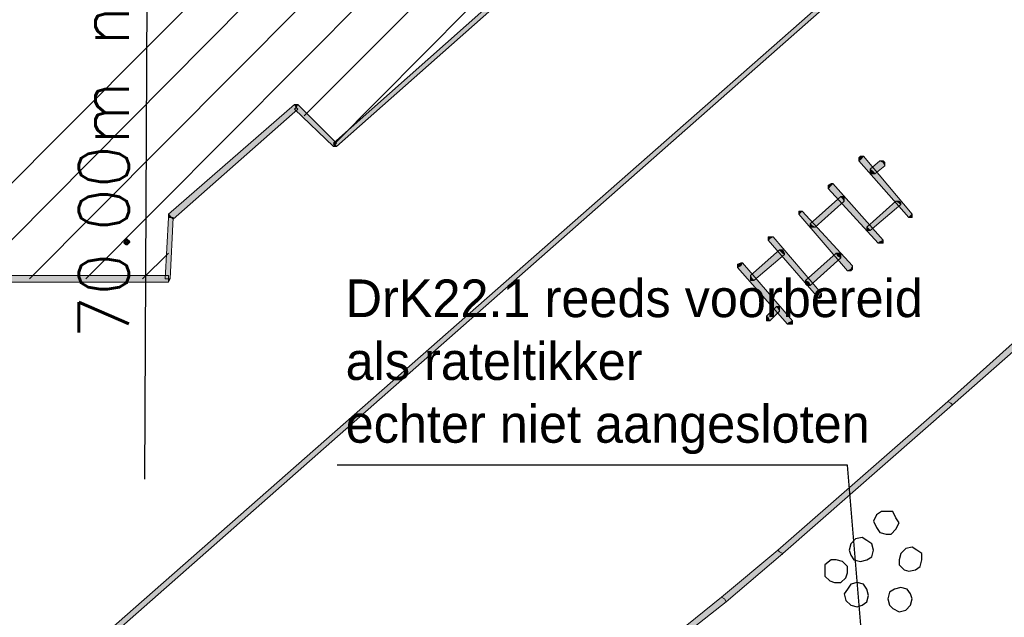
# Model space of a CAD drawing. Header units: millimetres. Extents: x -27 to 2301, y -256 to 766.
# Tile 33 of 97: x 192 to 212, y 96 to 107. Entities that reach past the tile are written whole.
import ezdxf
from ezdxf.enums import TextEntityAlignment as Align

# ---------------------------------------------------------------- set-up
doc = ezdxf.new("R2010")
doc.units = ezdxf.units.MM
for name, color, linetype in [('SIV-ONDERGROND-ALG', 251, 'Continuous'), ('SIV-VRI-MAATVOERING', 7, 'Continuous'), ('WEG-XX-TEKST25', 2, 'Continuous')]:
    doc.layers.add(name, color=color, linetype=linetype)
doc.styles.add('ROMANS', font='romans.shx', dxfattribs={"width": 0.7})
doc.styles.add('rtw_iso', font='iso-rtw.shx')

# ---------------------------------------------------------------- blocks, each defined once
blk = doc.blocks.new('162')
at = {"style": 'ROMANS'}
blk.add_attdef('ARM.NR', text='', height=500, dxfattribs=at).set_placement((0, 0), align=Align.MIDDLE)

msp = doc.modelspace()

# ---------------------------------------------------------------- hatches: boundary and pattern name
at = {"layer": 'SIV-ONDERGROND-ALG'}
h = msp.add_hatch(color=256, dxfattribs=at)
h.dxf.hatch_style = 2
h.paths.add_polyline_path([(198.253, 104.942), (198.285, 104.91), (210.636, 115.846), (210.572, 115.878), (210.54, 115.91), (198.221, 104.974)])
h = msp.add_hatch(color=256, dxfattribs=at)
h.dxf.hatch_style = 2
h.paths.add_polyline_path([(193.589, 95.035), (193.621, 95.003), (211.344, 110.635), (211.312, 110.667), (211.28, 110.699), (193.524, 95.067)])
h = msp.add_hatch(color=256, dxfattribs=at)
h.dxf.hatch_style = 2
h.paths.add_polyline_path([(195.004, 103.494), (195.036, 103.462), (197.513, 105.649), (197.481, 105.682), (197.449, 105.746), (194.94, 103.559)])
h = msp.add_hatch(color=256, dxfattribs=at)
h.dxf.hatch_style = 2
h.paths.add_polyline_path([(197.449, 105.746), (197.513, 105.746), (197.481, 105.682)])
h = msp.add_hatch(color=256, dxfattribs=at)
h.dxf.hatch_style = 2
h.paths.add_polyline_path([(197.481, 105.682), (197.449, 105.649), (198.221, 104.91), (198.253, 104.942), (198.285, 104.974), (197.513, 105.746)])
h = msp.add_hatch(color=256, dxfattribs=at)
h.dxf.hatch_style = 2
h.paths.add_polyline_path([(198.221, 104.91), (198.285, 104.91), (198.253, 104.942)])
h = msp.add_hatch(color=256, dxfattribs=at)
h.dxf.hatch_style = 2
h.paths.add_polyline_path([(209.704, 103.527), (209.736, 103.559), (208.771, 104.717), (208.706, 104.652), (208.674, 104.62), (209.671, 103.494)])
h = msp.add_hatch(color=256, dxfattribs=at)
h.dxf.hatch_style = 2
h.paths.add_polyline_path([(208.674, 104.62), (208.674, 104.684), (208.706, 104.717), (208.771, 104.717), (208.706, 104.652)])
h = msp.add_hatch(color=256, dxfattribs=at)
h.dxf.hatch_style = 2
h.paths.add_polyline_path([(208.964, 104.395), (208.996, 104.363), (209.189, 104.524), (209.157, 104.588), (209.092, 104.62), (208.899, 104.459)])
h = msp.add_hatch(color=256, dxfattribs=at)
h.dxf.hatch_style = 2
h.paths.add_polyline_path([(209.092, 104.62), (209.157, 104.62), (209.189, 104.588), (209.189, 104.524), (209.157, 104.588)])
h = msp.add_hatch(color=256, dxfattribs=at)
h.dxf.hatch_style = 2
h.paths.add_polyline_path([(208.996, 104.363), (208.932, 104.363), (208.899, 104.395), (208.899, 104.459), (208.964, 104.395)])
h = msp.add_hatch(color=256, dxfattribs=at)
h.dxf.hatch_style = 2
h.paths.add_polyline_path([(209.092, 103.012), (209.157, 103.044), (208.16, 104.17), (208.127, 104.138), (208.063, 104.073), (209.06, 102.98)])
h = msp.add_hatch(color=256, dxfattribs=at)
h.dxf.hatch_style = 2
h.paths.add_polyline_path([(208.063, 104.073), (208.063, 104.138), (208.127, 104.17), (208.16, 104.17), (208.127, 104.138)])
h = msp.add_hatch(color=256, dxfattribs=at)
h.dxf.hatch_style = 2
h.paths.add_polyline_path([(207.741, 103.334), (207.806, 103.301), (208.385, 103.816), (208.353, 103.88), (208.32, 103.913), (207.709, 103.366)])
h = msp.add_hatch(color=256, dxfattribs=at)
h.dxf.hatch_style = 2
h.paths.add_polyline_path([(208.32, 103.913), (208.385, 103.913), (208.385, 103.88), (208.385, 103.816), (208.353, 103.88)])
h = msp.add_hatch(color=256, dxfattribs=at)
h.dxf.hatch_style = 2
h.paths.add_polyline_path([(208.867, 103.269), (208.899, 103.237), (209.511, 103.752), (209.478, 103.784), (209.414, 103.816), (208.835, 103.301)])
h = msp.add_hatch(color=256, dxfattribs=at)
h.dxf.hatch_style = 2
h.paths.add_polyline_path([(209.414, 103.816), (209.478, 103.816), (209.511, 103.784), (209.511, 103.752), (209.478, 103.784)])
h = msp.add_hatch(color=256, dxfattribs=at)
h.dxf.hatch_style = 2
h.paths.add_polyline_path([(194.94, 102.272), (194.972, 102.272), (195.036, 103.494), (194.94, 103.494), (194.875, 102.272)])
h = msp.add_hatch(color=256, dxfattribs=at)
h.dxf.hatch_style = 2
h.paths.add_polyline_path([(194.94, 103.494), (194.94, 103.559), (195.004, 103.494)])
h = msp.add_hatch(color=256, dxfattribs=at)
h.dxf.hatch_style = 2
h.paths.add_polyline_path([(208.513, 102.465), (208.546, 102.529), (207.548, 103.623), (207.516, 103.591), (207.484, 103.559), (208.449, 102.433)])
h = msp.add_hatch(color=256, dxfattribs=at)
h.dxf.hatch_style = 2
h.paths.add_polyline_path([(207.484, 103.559), (207.484, 103.623), (207.516, 103.623), (207.548, 103.623), (207.516, 103.591)])
h = msp.add_hatch(color=256, dxfattribs=at)
h.dxf.hatch_style = 2
h.paths.add_polyline_path([(209.736, 103.559), (209.736, 103.494), (209.704, 103.494), (209.671, 103.494), (209.704, 103.527)])
h = msp.add_hatch(color=256, dxfattribs=at)
h.dxf.hatch_style = 2
h.paths.add_polyline_path([(207.806, 103.301), (207.741, 103.301), (207.709, 103.301), (207.709, 103.366), (207.741, 103.334)])
h = msp.add_hatch(color=256, dxfattribs=at)
h.dxf.hatch_style = 2
h.paths.add_polyline_path([(208.899, 103.237), (208.835, 103.237), (208.835, 103.269), (208.835, 103.301), (208.867, 103.269)])
h = msp.add_hatch(color=256, dxfattribs=at)
h.dxf.hatch_style = 2
h.paths.add_polyline_path([(207.902, 101.95), (207.934, 101.983), (206.97, 103.108), (206.905, 103.076), (206.873, 103.044), (207.87, 101.886)])
h = msp.add_hatch(color=256, dxfattribs=at)
h.dxf.hatch_style = 2
h.paths.add_polyline_path([(206.873, 103.044), (206.873, 103.108), (206.905, 103.108), (206.97, 103.108), (206.905, 103.076)])
h = msp.add_hatch(color=256, dxfattribs=at)
h.dxf.hatch_style = 2
h.paths.add_polyline_path([(209.157, 103.044), (209.157, 102.98), (209.092, 102.98), (209.06, 102.98), (209.092, 103.012)])
h = msp.add_hatch(color=256, dxfattribs=at)
h.dxf.hatch_style = 2
h.paths.add_polyline_path([(206.551, 102.272), (206.584, 102.24), (207.195, 102.755), (207.162, 102.787), (207.098, 102.851), (206.519, 102.336)])
h = msp.add_hatch(color=256, dxfattribs=at)
h.dxf.hatch_style = 2
h.paths.add_polyline_path([(207.098, 102.851), (207.162, 102.851), (207.195, 102.787), (207.195, 102.755), (207.162, 102.787)])
h = msp.add_hatch(color=256, dxfattribs=at)
h.dxf.hatch_style = 2
h.paths.add_polyline_path([(207.677, 102.208), (207.709, 102.143), (208.32, 102.69), (208.256, 102.722), (208.224, 102.787), (207.613, 102.24)])
h = msp.add_hatch(color=256, dxfattribs=at)
h.dxf.hatch_style = 2
h.paths.add_polyline_path([(208.224, 102.787), (208.288, 102.787), (208.32, 102.755), (208.32, 102.69), (208.256, 102.722)])
h = msp.add_hatch(color=256, dxfattribs=at)
h.dxf.hatch_style = 2
h.paths.add_polyline_path([(207.291, 101.404), (207.355, 101.436), (206.358, 102.594), (206.326, 102.529), (206.262, 102.497), (207.259, 101.371)])
h = msp.add_hatch(color=256, dxfattribs=at)
h.dxf.hatch_style = 2
h.paths.add_polyline_path([(206.262, 102.497), (206.262, 102.562), (206.326, 102.594), (206.358, 102.594), (206.326, 102.529)])
h = msp.add_hatch(color=256, dxfattribs=at)
h.dxf.hatch_style = 2
h.paths.add_polyline_path([(208.546, 102.529), (208.546, 102.465), (208.513, 102.433), (208.449, 102.433), (208.513, 102.465)])
h = msp.add_hatch(color=256, dxfattribs=at)
h.dxf.hatch_style = 2
h.paths.add_polyline_path([(188.089, 102.272), (188.089, 102.208), (194.94, 102.208), (194.94, 102.336), (188.089, 102.336)])
h = msp.add_hatch(color=256, dxfattribs=at)
h.dxf.hatch_style = 2
h.paths.add_polyline_path([(194.94, 102.208), (194.972, 102.272), (194.94, 102.272)])
h = msp.add_hatch(color=256, dxfattribs=at)
h.dxf.hatch_style = 2
h.paths.add_polyline_path([(206.584, 102.24), (206.519, 102.24), (206.519, 102.272), (206.519, 102.336), (206.551, 102.272)])
h = msp.add_hatch(color=256, dxfattribs=at)
h.dxf.hatch_style = 2
h.paths.add_polyline_path([(207.709, 102.143), (207.645, 102.143), (207.613, 102.176), (207.613, 102.24), (207.677, 102.208)])
h = msp.add_hatch(color=256, dxfattribs=at)
h.dxf.hatch_style = 2
h.paths.add_polyline_path([(207.934, 101.983), (207.934, 101.918), (207.902, 101.886), (207.87, 101.886), (207.902, 101.95)])
h = msp.add_hatch(color=256, dxfattribs=at)
h.dxf.hatch_style = 2
h.paths.add_polyline_path([(206.873, 101.5), (206.905, 101.436), (207.098, 101.629), (207.066, 101.693), (207.034, 101.725), (206.841, 101.532)])
h = msp.add_hatch(color=256, dxfattribs=at)
h.dxf.hatch_style = 2
h.paths.add_polyline_path([(207.034, 101.725), (207.098, 101.725), (207.098, 101.693), (207.098, 101.629), (207.066, 101.693)])
h = msp.add_hatch(color=256, dxfattribs=at)
h.dxf.hatch_style = 2
h.paths.add_polyline_path([(206.905, 101.436), (206.841, 101.436), (206.841, 101.468), (206.841, 101.532), (206.873, 101.5)])
h = msp.add_hatch(color=256, dxfattribs=at)
h.dxf.hatch_style = 2
h.paths.add_polyline_path([(212.373, 101.436), (212.309, 101.5), (210.443, 99.828), (210.508, 99.795), (210.54, 99.763), (212.405, 101.404)])
h = msp.add_hatch(color=256, dxfattribs=at)
h.dxf.hatch_style = 2
h.paths.add_polyline_path([(207.355, 101.436), (207.355, 101.371), (207.291, 101.371), (207.259, 101.371), (207.291, 101.404)])
h = msp.add_hatch(color=256, dxfattribs=at)
h.dxf.hatch_style = 2
h.paths.add_polyline_path([(210.508, 99.795), (210.443, 99.828), (207.066, 96.868), (207.098, 96.836), (207.162, 96.804), (210.54, 99.763)])
h = msp.add_hatch(color=256, dxfattribs=at)
h.dxf.hatch_style = 2
h.paths.add_polyline_path([(207.098, 96.836), (207.066, 96.868), (205.94, 95.936), (206.005, 95.903), (206.037, 95.839), (207.162, 96.804)])
h = msp.add_hatch(color=256, dxfattribs=at)
h.dxf.hatch_style = 2
h.paths.add_polyline_path([(207.13, 96.804), (207.162, 96.804), (207.162, 96.772), (207.13, 96.772)])
h = msp.add_hatch(color=256, dxfattribs=at)
h.dxf.hatch_style = 2
h.paths.add_polyline_path([(206.005, 95.903), (205.94, 95.936), (204.911, 95.099), (204.943, 95.067), (204.975, 95.003), (206.037, 95.839)])

# ---------------------------------------------------------------- linework, layer by layer
at = {"layer": 'SIV-ONDERGROND-ALG', "lineweight": 25}
for points in [[(193.299, 102.272), (208.835, 117.904)], [(197.642, 105.521), (209.35, 117.261)], [(198.221, 104.942), (209.864, 116.682)], [(192.174, 102.272), (203.013, 113.176)], [(191.048, 102.272), (198.06, 109.348)], [(189.922, 102.272), (196.13, 108.512)], [(194.425, 102.272), (194.94, 102.787)], [(209.478, 97.415), (209.414, 97.512), (209.35, 97.64), (209.221, 97.64), (209.125, 97.64), (209.028, 97.576), (208.964, 97.447), (209.028, 97.319), (209.092, 97.222), (209.221, 97.19), (209.318, 97.19), (209.414, 97.287), (209.478, 97.415)], [(208.964, 96.868), (208.932, 96.997), (208.835, 97.061), (208.739, 97.126), (208.61, 97.094), (208.513, 96.997), (208.481, 96.868), (208.513, 96.772), (208.578, 96.675), (208.706, 96.643), (208.835, 96.675), (208.932, 96.74), (208.964, 96.868)], [(209.929, 96.675), (209.929, 96.804), (209.832, 96.868), (209.736, 96.933), (209.607, 96.901), (209.511, 96.804), (209.478, 96.675), (209.478, 96.579), (209.575, 96.482), (209.671, 96.45), (209.8, 96.482), (209.897, 96.547), (209.929, 96.675)], [(208.449, 96.418), (208.449, 96.547), (208.353, 96.643), (208.224, 96.675), (208.127, 96.675), (207.999, 96.579), (207.999, 96.482), (207.999, 96.354), (208.095, 96.257), (208.192, 96.225), (208.32, 96.225), (208.417, 96.322), (208.449, 96.418)], [(208.867, 95.968), (208.835, 96.096), (208.771, 96.193), (208.642, 96.225), (208.513, 96.193), (208.449, 96.096), (208.385, 96), (208.417, 95.871), (208.513, 95.775), (208.642, 95.743), (208.739, 95.775), (208.835, 95.839), (208.867, 95.968)], [(209.736, 95.903), (209.704, 96), (209.639, 96.096), (209.511, 96.129), (209.382, 96.096), (209.285, 96.032), (209.253, 95.903), (209.285, 95.775), (209.35, 95.71), (209.478, 95.646), (209.607, 95.678), (209.704, 95.775), (209.736, 95.903)]]:
    msp.add_lwpolyline(points, dxfattribs=at)
at = {"layer": 'SIV-ONDERGROND-ALG', "lineweight": 5}
for points in [[(198.253, 104.942), (198.285, 104.91), (210.636, 115.846), (210.572, 115.878), (210.54, 115.91), (198.221, 104.974), (198.253, 104.942)], [(193.589, 95.035), (193.621, 95.003), (211.344, 110.635), (211.312, 110.667), (211.28, 110.699), (193.524, 95.067), (193.589, 95.035)], [(195.004, 103.494), (195.036, 103.462), (197.513, 105.649), (197.481, 105.682), (197.449, 105.746), (194.94, 103.559), (195.004, 103.494)], [(197.449, 105.746), (197.513, 105.746)], [(197.481, 105.682), (197.449, 105.649), (198.221, 104.91), (198.253, 104.942), (198.285, 104.974), (197.513, 105.746), (197.481, 105.682)], [(198.221, 104.91), (198.285, 104.91)], [(209.704, 103.527), (209.736, 103.559), (208.771, 104.717), (208.706, 104.652), (208.674, 104.62), (209.671, 103.494), (209.704, 103.527)], [(208.674, 104.62), (208.674, 104.684), (208.706, 104.717), (208.771, 104.717)], [(208.964, 104.395), (208.996, 104.363), (209.189, 104.524), (209.157, 104.588), (209.092, 104.62), (208.899, 104.459), (208.964, 104.395)], [(209.092, 104.62), (209.157, 104.62), (209.189, 104.588), (209.189, 104.524)], [(208.996, 104.363), (208.932, 104.363), (208.899, 104.395), (208.899, 104.459)], [(209.092, 103.012), (209.157, 103.044), (208.16, 104.17), (208.127, 104.138), (208.063, 104.073), (209.06, 102.98), (209.092, 103.012)], [(208.063, 104.073), (208.063, 104.138), (208.127, 104.17), (208.16, 104.17)], [(207.741, 103.334), (207.806, 103.301), (208.385, 103.816), (208.353, 103.88), (208.32, 103.913), (207.709, 103.366), (207.741, 103.334)], [(208.32, 103.913), (208.385, 103.913), (208.385, 103.88), (208.385, 103.816)], [(208.867, 103.269), (208.899, 103.237), (209.511, 103.752), (209.478, 103.784), (209.414, 103.816), (208.835, 103.301), (208.867, 103.269)], [(209.414, 103.816), (209.478, 103.816), (209.511, 103.784), (209.511, 103.752)], [(194.94, 102.272), (194.972, 102.272), (195.036, 103.494), (194.94, 103.494), (194.875, 102.272), (194.94, 102.272)], [(194.94, 103.494), (194.94, 103.559)], [(208.513, 102.465), (208.546, 102.529), (207.548, 103.623), (207.516, 103.591), (207.484, 103.559), (208.449, 102.433), (208.513, 102.465)], [(207.484, 103.559), (207.484, 103.623), (207.516, 103.623), (207.548, 103.623)], [(209.736, 103.559), (209.736, 103.494), (209.704, 103.494), (209.671, 103.494)], [(207.806, 103.301), (207.741, 103.301), (207.709, 103.301), (207.709, 103.366)], [(208.899, 103.237), (208.835, 103.237), (208.835, 103.269), (208.835, 103.301)], [(207.902, 101.95), (207.934, 101.983), (206.97, 103.108), (206.905, 103.076), (206.873, 103.044), (207.87, 101.886), (207.902, 101.95)], [(206.873, 103.044), (206.873, 103.108), (206.905, 103.108), (206.97, 103.108)], [(209.157, 103.044), (209.157, 102.98), (209.092, 102.98), (209.06, 102.98)], [(206.551, 102.272), (206.584, 102.24), (207.195, 102.755), (207.162, 102.787), (207.098, 102.851), (206.519, 102.336), (206.551, 102.272)], [(207.098, 102.851), (207.162, 102.851), (207.195, 102.787), (207.195, 102.755)], [(207.677, 102.208), (207.709, 102.143), (208.32, 102.69), (208.256, 102.722), (208.224, 102.787), (207.613, 102.24), (207.677, 102.208)], [(208.224, 102.787), (208.288, 102.787), (208.32, 102.755), (208.32, 102.69)], [(207.291, 101.404), (207.355, 101.436), (206.358, 102.594), (206.326, 102.529), (206.262, 102.497), (207.259, 101.371), (207.291, 101.404)], [(206.262, 102.497), (206.262, 102.562), (206.326, 102.594), (206.358, 102.594)], [(208.546, 102.529), (208.546, 102.465), (208.513, 102.433), (208.449, 102.433)], [(188.089, 102.272), (188.089, 102.208), (194.94, 102.208), (194.94, 102.336), (188.089, 102.336), (188.089, 102.272)], [(194.94, 102.208), (194.94, 102.208), (194.972, 102.272)], [(206.584, 102.24), (206.519, 102.24), (206.519, 102.272), (206.519, 102.336)], [(207.709, 102.143), (207.645, 102.143), (207.613, 102.176), (207.613, 102.24)], [(207.934, 101.983), (207.934, 101.918), (207.902, 101.886), (207.87, 101.886)], [(206.873, 101.5), (206.905, 101.436), (207.098, 101.629), (207.066, 101.693), (207.034, 101.725), (206.841, 101.532), (206.873, 101.5)], [(207.034, 101.725), (207.098, 101.725), (207.098, 101.693), (207.098, 101.629)], [(206.905, 101.436), (206.841, 101.436), (206.841, 101.468), (206.841, 101.532)], [(212.373, 101.436), (212.309, 101.5), (210.443, 99.828), (210.508, 99.795), (210.54, 99.763), (212.405, 101.404), (212.373, 101.436)], [(207.355, 101.436), (207.355, 101.371), (207.291, 101.371), (207.259, 101.371)], [(210.508, 99.795), (210.443, 99.828), (207.066, 96.868), (207.098, 96.836), (207.162, 96.804), (210.54, 99.763), (210.508, 99.795)], [(207.098, 96.836), (207.066, 96.868), (205.94, 95.936), (206.005, 95.903), (206.037, 95.839), (207.162, 96.804), (207.098, 96.836)], [(206.005, 95.903), (205.94, 95.936), (204.911, 95.099), (204.943, 95.067), (204.975, 95.003), (206.037, 95.839), (206.005, 95.903)]]:
    msp.add_lwpolyline(points, dxfattribs=at)
at = {"layer": 'SIV-VRI-MAATVOERING'}
msp.add_line((194.472, 98.281), (194.534, 112.555), dxfattribs=at)
at = {"layer": 'WEG-XX-TEKST25'}
msp.add_lwpolyline([(212.723, 90.519), (209.119, 90.519), (208.449, 98.565), (198.298, 98.565)], dxfattribs=at)

# ---------------------------------------------------------------- block references
at = {"layer": 'SIV-VRI-MAATVOERING'}
ref = msp.add_blockref('162', (194.109, 102.914), dxfattribs=dict(at, xscale=0.001999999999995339, yscale=0.001999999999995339, zscale=0.001999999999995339, rotation=90))
ref.add_attrib('ARM.NR', '70.00m na SS', dxfattribs={"layer": '0', "height": 1, "rotation": 90, "style": 'ROMANS'}).set_placement((193.654, 106.007), align=Align.MIDDLE)

# ---------------------------------------------------------------- texts
at = {"layer": 'WEG-XX-TEKST25', "insert": (198.465, 102.26), "char_height": 0.75, "width": 12.24338, "attachment_point": 1, "style": 'rtw_iso'}
msp.add_mtext('DrK22.1 reeds voorbereid als rateltikker\\Pechter niet aangesloten', dxfattribs=at)

doc.saveas('drawing.dxf')
